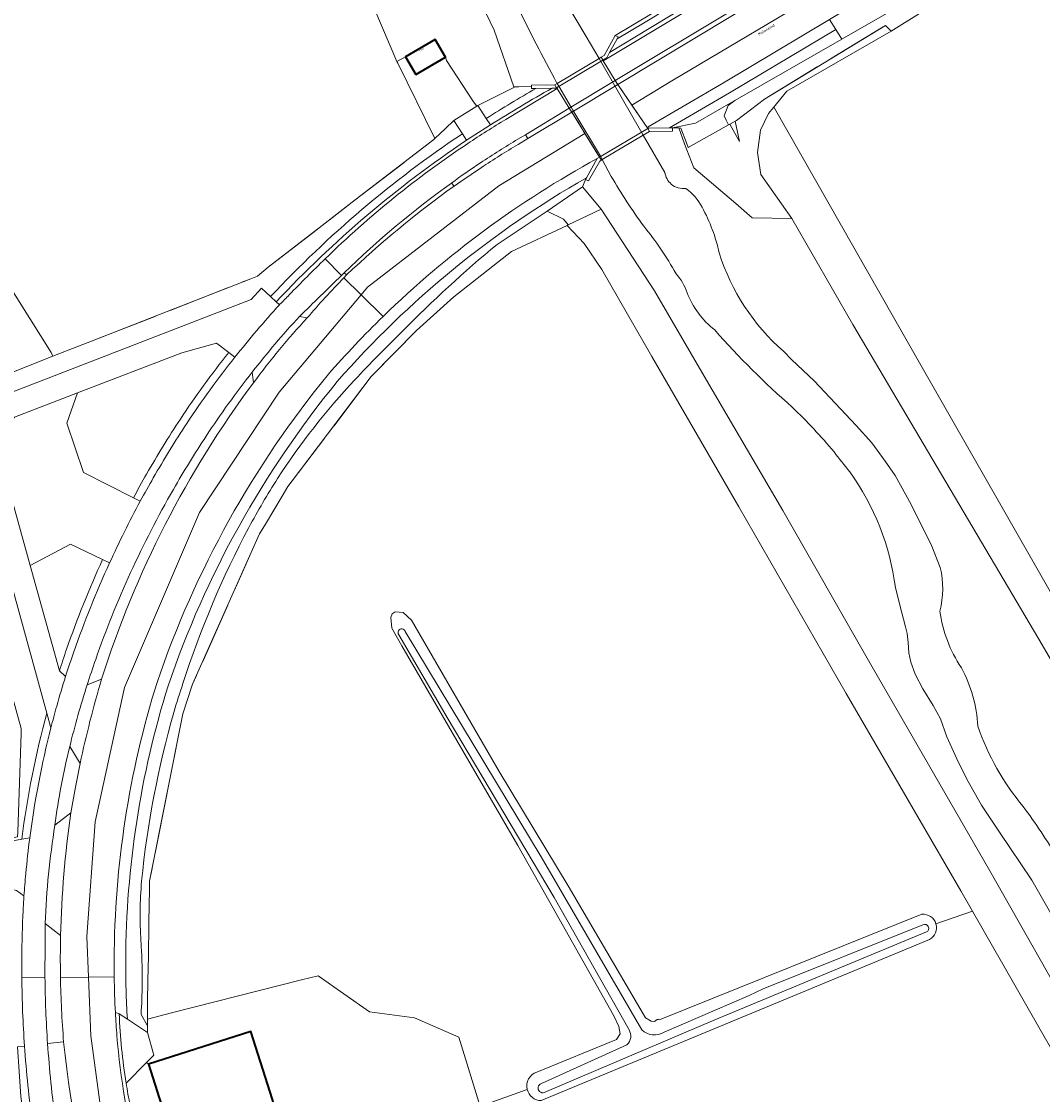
# Model space of a CAD drawing. Header units: metres. Extents: x 201541 to 204988, y 387833 to 394342.
# Tile 190 of 214: x 203102 to 203234, y 392384 to 392524. Entities that reach past the tile are written whole.
import ezdxf
from ezdxf.enums import TextEntityAlignment as Align

# ---------------------------------------------------------------- set-up
doc = ezdxf.new("R2010")
doc.units = ezdxf.units.M
doc.linetypes.add('IE-TERREINAFSCHEIDING', pattern=[10, 8, -2])
doc.layers.get('Defpoints').update_dxf_attribs({"lineweight": 25})
for name, color, linetype, lineweight in [('B-WE-GR-BOUWLAND-GV', 80, 'Continuous', 13), ('B-WE-GR-GRAS-GV', 60, 'Continuous', 13), ('B-WE-GR-GROENVOORZIENING-GV', 80, 'Continuous', 18), ('B-WE-IE-TERREINAFSCHEIDING-G', 210, 'IE-TERREINAFSCHEIDING', 18), ('B-WE-IE-TERREINAFSCHEIDING_KUNSTMATIG_HEKWERK-G', 20, 'IE-TERREINAFSCHEIDING-KUNSTMATIG', 18), ('B-WE-IE-TERREINAFSCHEIDING_KUNSTMATIG_MUUR-GV', 90, 'Continuous', 18), ('B-WE-KW-KUNSTWERK_DEK-GV', 170, 'Continuous', 18), ('B-WE-OG-BEBOUWING-GV', 7, 'Continuous', 35), ('B-WE-OG-BEBOUWING-T18', 10, 'Continuous', 18), ('B-WE-OG-TERREIN_CULTUURSCHEIDING-GV', 7, 'Continuous', 18), ('B-WE-OG-TERREIN_ERF-GV', 7, 'Continuous', 18), ('B-WE-OG-WATER-GV', 130, 'Continuous', 18), ('B-WE-OG-WATER_GREPPEL-GV', 160, 'Continuous', 18), ('B-WE-OG-WATER_SLOOT-GV', 120, 'Continuous', 18), ('B-WE-VH-ONVERHARD-GV', 252, 'Continuous', 18), ('B-WE-VH-VERHARDING_ASFALT-GV', 252, 'Continuous', 18), ('B-WE-VH-VERHARDING_BETON-GV', 252, 'Continuous', 18), ('B-WE-VH-VERHARDING_BETONSTRAATSTEEN-GV', 252, 'Continuous', 18), ('B-WE-VH-VERHARDING_HALFVERHARDING-GV', 252, 'Continuous', 18), ('B-WE-VH-VERHARDING_HALFVERHARDING_GRIND-GV', 252, 'Continuous', 18)]:
    doc.layers.add(name, color=color, linetype=linetype, lineweight=lineweight)
doc.styles.add('NLCS-ISO-M200-T18', font='NLCS-ISO.ttf', dxfattribs={"height": 0.36})
doc.linetypes.add('IE-TERREINAFSCHEIDING-KUNSTMATIG', pattern='A,4,[82,NLCS.SHX,S=0.75,R=90,X=0,Y=0],4,-2', length=10)

msp = doc.modelspace()

# ---------------------------------------------------------------- linework, layer by layer
at = {"layer": 'B-WE-GR-BOUWLAND-GV'}
msp.add_lwpolyline([(203221.879, 392526.966), (203214.535, 392522.336), (203200.986, 392514.556), (203199.276, 392512.472), (203199.387, 392512.369), (203218.371, 392479.031), (203253.627, 392417.317), (203283.657, 392365.062), (203300.128, 392336.487), (203324.932, 392293.955)], dxfattribs=at)
at = {"layer": 'B-WE-GR-GRAS-GV'}
for points in [[(203095.891, 392496.136), (203105.6, 392480.672), (203105.833, 392480.195), (203109.181, 392481.507), (203110.86, 392482.165), (203120.66, 392486.006), (203131.507, 392490.257), (203132.37, 392490.595), (203133.757, 392491.742), (203140.735, 392497.145), (203145.04, 392500.479), (203155.239, 392508.296), (203155.378, 392508.428), (203150.54, 392518.229), (203150.441, 392518.416), (203137.919, 392547.899), (203126.708, 392578.275), (203119.049, 392604.025), (203105.836, 392652.423)], [(203324.932, 392293.955), (203300.128, 392336.487), (203283.657, 392365.062), (203253.627, 392417.317), (203218.371, 392479.031), (203199.387, 392512.369), (203199.276, 392512.472), (203198.623, 392511.675), (203197.58, 392509.524), (203197.208, 392506.617), (203197.615, 392503.777), (203201.647, 392498.062), (203209.553, 392484.326), (203233.682, 392443.53), (203240.988, 392430.937), (203250.177, 392413.167), (203256.967, 392401.159), (203264.936, 392387.067), (203281.307, 392358.688), (203295.432, 392333.42), (203307.37, 392312.351)], [(203220.321, 392406.619), (203225.053, 392408.25), (203223.539, 392410.894), (203208.677, 392436.488), (203194.755, 392460.675), (203183.494, 392480.191), (203177.027, 392491.464), (203174.735, 392494.822), (203172.496, 392497.166), (203165.306, 392493.783), (203157.842, 392487.922), (203152.988, 392483.537), (203147.122, 392477.575), (203136.848, 392464.031), (203136.32, 392463.335), (203135.571, 392462.077), (203133.397, 392458.425), (203132.648, 392457.167), (203132.605, 392457.071), (203123.933, 392437.671), (203123.89, 392437.575), (203122.689, 392433.842), (203122.604, 392433.415), (203118.465, 392412.572), (203118.38, 392412.145), (203118.363, 392411.101), (203118.296, 392406.852), (203118.221, 392402.118), (203118.2, 392401.106), (203118.111, 392396.857), (203118.09, 392395.845), (203118.093, 392394.252)], [(203168.569, 392387.371), (203178.926, 392391.612), (203179.367, 392392.343), (203179.224, 392393.315), (203178.578, 392394.696), (203166.121, 392416.763), (203151.063, 392442.634), (203149.774, 392444.946), (203149.673, 392446.307), (203149.824, 392446.785), (203150.195, 392447.054), (203151.261, 392446.956), (203152.317, 392445.98), (203163.693, 392426.353), (203172.649, 392411.534), (203182.66, 392394.413), (203183.383, 392393.979), (203183.828, 392393.953), (203184.183, 392394.186)], [(203246.998, 392364.019), (203242.265, 392378.267), (203237.769, 392386.042), (203225.053, 392408.25), (203220.321, 392406.619)], [(203184.417, 392394.23), (203184.566, 392394.222), (203218.499, 392407.843)], [(203219.483, 392404.578), (203169.163, 392383.688)], [(203118.093, 392394.252), (203121.197, 392395.061), (203138.076, 392399.331), (203140.23, 392399.847), (203146.887, 392395.215), (203152.712, 392394.413), (203158.483, 392391.927), (203161.238, 392382.905), (203162.122, 392383.277), (203167.337, 392385.137)], [(203167.337, 392385.137), (203162.122, 392383.277), (203161.238, 392382.905), (203161.72, 392381.392), (203162.145, 392380.057), (203157.615, 392378.332), (203158.118, 392375.888), (203159.017, 392371.646), (203159.628, 392365.814), (203158.406, 392361.681), (203155.519, 392358.715), (203157.107, 392351.815), (203158.568, 392345.622), (203161.963, 392333.646), (203162.47, 392327.687), (203159.967, 392324.737), (203157.774, 392322.808), (203154.571, 392320.618), (203150.873, 392318.583), (203148.064, 392316.967), (203146.765, 392315.82)]]:
    msp.add_lwpolyline(points, dxfattribs=at)
for points in [[(203218.499, 392407.843, -0.3550699), (203220.321, 392406.619)], [(203220.321, 392406.619, -0.3575429), (203219.483, 392404.578)], [(203184.183, 392394.186, 0.0428279), (203184.417, 392394.23)], [(203167.337, 392385.137, -0.3881039), (203168.569, 392387.371)], [(203169.163, 392383.688, -0.3449783), (203167.337, 392385.137)]]:
    msp.add_lwpolyline(points, format="xyb", dxfattribs=at)
at = {"layer": 'B-WE-GR-GROENVOORZIENING-GV'}
for points in [[(203137.919, 392547.899), (203150.441, 392518.416), (203151.565, 392519.02), (203155.396, 392521.267), (203156.742, 392518.972), (203156.855, 392518.547), (203160.369, 392513.174), (203160.821, 392512.63), (203160.94, 392512.705), (203165.697, 392515.094), (203166.226, 392515.118), (203165.581, 392515.123), (203163.033, 392522.483), (203159.487, 392529.911)], [(203236.574, 392397.203), (203227.301, 392413.474), (203211.427, 392441.062), (203200.479, 392460.201), (203190.271, 392477.626), (203183.842, 392488.701), (203176.921, 392499.265), (203172.647, 392497.237), (203172.496, 392497.166), (203174.735, 392494.822), (203177.027, 392491.464), (203183.494, 392480.191), (203194.755, 392460.675), (203208.677, 392436.488), (203223.539, 392410.894), (203225.053, 392408.25), (203237.769, 392386.042)], [(203143.552, 392490.371), (203143.92, 392490.746), (203143.6, 392491.035), (203143.244, 392490.683)], [(203137.812, 392485.38), (203138.803, 392485.167)], [(203113.187, 392453.402), (203112.284, 392453.832)], [(203106.69, 392439.395), (203107.494, 392438.691)], [(203105.583, 392432.016), (203105.054, 392433.935)], [(203101.812, 392417.576), (203102.844, 392417.763)], [(203102.095, 392410.227), (203101.144, 392410.946)], [(203101.945, 392407.614), (203101.973, 392408.231)], [(203106.841, 392405.081), (203104.847, 392406.671)], [(203105.151, 392391.093), (203107.235, 392391.323)], [(203101.271, 392390.665), (203102.163, 392390.764)]]:
    msp.add_lwpolyline(points, dxfattribs=at)
for points in [[(203178.02, 392519.589), (203183.159, 392522.686), (203200.58, 392533.228), (203200.044, 392534.073), (203182.641, 392523.542), (203178.997, 392521.346)], [(203183.08, 392509.795), (203185.776, 392509.83), (203193.562, 392514.361), (203207.327, 392522.594), (203206.523, 392523.861), (203192.8, 392515.653), (203182.993, 392509.946)], [(203194.005, 392510.531), (203193.589, 392510.299), (203194.84, 392508.06), (203194.286, 392510.688)]]:
    msp.add_lwpolyline(points, close=True, dxfattribs=at)
for points in [[(203143.244, 392490.683, -0.0026664), (203137.812, 392485.38)], [(203138.803, 392485.167, -0.0172986), (203143.552, 392490.371)], [(203112.284, 392453.832, 0.0233445), (203107.616, 392442.214)], [(203108.56, 392441.885, -0.0232952), (203113.187, 392453.402)], [(203107.616, 392442.214, 0.0060789), (203106.69, 392439.395)], [(203107.494, 392438.691, -0.0069497), (203108.56, 392441.885)], [(203105.054, 392433.935, 0.0343731), (203101.812, 392417.576)], [(203102.844, 392417.763, -0.0301062), (203105.583, 392432.016)], [(203101.973, 392408.231, -0.0041151), (203102.095, 392410.227)], [(203101.805, 392401.373, -0.0105735), (203101.945, 392407.614)], [(203104.847, 392406.671, -0.0083296), (203104.808, 392401.509)], [(203106.806, 392401.6, -0.0066095), (203106.841, 392405.081)], [(203101.812, 392399.613, -0.0028409), (203101.805, 392401.373)], [(203104.808, 392401.509, 0.0026795), (203104.815, 392399.643)], [(203106.826, 392399.663, -0.0041243), (203106.806, 392401.6)], [(203107.235, 392391.323, -0.015711), (203106.826, 392399.663)], [(203102.163, 392390.764, -0.0147537), (203101.812, 392399.613)], [(203104.815, 392399.643, 0.0145708), (203105.151, 392391.093)]]:
    msp.add_lwpolyline(points, format="xyb", dxfattribs=at)
at = {"layer": 'B-WE-IE-TERREINAFSCHEIDING-G'}
for points in [[(203198.114, 392513.547), (203213.771, 392523.105)], [(203145.04, 392500.479), (203155.239, 392508.296)], [(203155.239, 392508.296), (203155.378, 392508.428)], [(203133.757, 392491.742), (203145.04, 392500.479)], [(203165.306, 392493.783), (203157.842, 392487.922), (203152.988, 392483.537), (203147.122, 392477.575)], [(203132.37, 392490.595), (203133.757, 392491.742)], [(203111.723, 392482.503), (203131.507, 392490.257)], [(203131.507, 392490.257), (203132.37, 392490.595)], [(203110.86, 392482.165), (203111.723, 392482.503)], [(203147.122, 392477.575), (203136.848, 392464.031), (203136.32, 392463.335), (203135.571, 392462.077), (203133.397, 392458.425), (203132.648, 392457.167), (203132.605, 392457.071), (203123.933, 392437.671), (203123.89, 392437.575), (203122.689, 392433.842), (203122.604, 392433.415), (203118.465, 392412.572), (203118.38, 392412.145), (203118.363, 392411.101), (203118.296, 392406.852), (203118.221, 392402.118), (203118.2, 392401.106), (203118.111, 392396.857), (203118.09, 392395.845)]]:
    msp.add_lwpolyline(points, dxfattribs=at)
at = {"layer": 'B-WE-IE-TERREINAFSCHEIDING_KUNSTMATIG_HEKWERK-G'}
for points in [[(203061.194, 392529.585), (203065.713, 392529.543), (203073.897, 392529.527), (203076.796, 392529.9), (203086.091, 392535.868), (203088.971, 392536.818), (203093.034, 392536.695), (203097.096, 392534.583), (203099.821, 392531.945), (203101.181, 392528.115), (203099.162, 392521.068), (203095.826, 392518.38), (203089.359, 392515.383), (203092.986, 392501.937), (203095.891, 392496.136), (203105.6, 392480.672)], [(203150.441, 392518.416), (203150.54, 392518.229), (203155.378, 392508.428)], [(203156.855, 392518.547), (203160.369, 392513.174)], [(203172.496, 392497.166), (203174.735, 392494.822), (203177.027, 392491.464), (203183.494, 392480.191), (203194.755, 392460.675), (203208.677, 392436.488), (203223.539, 392410.894), (203225.053, 392408.25)], [(203225.053, 392408.25), (203237.769, 392386.042), (203242.265, 392378.267)]]:
    msp.add_lwpolyline(points, dxfattribs=at)
at = {"layer": 'B-WE-IE-TERREINAFSCHEIDING_KUNSTMATIG_MUUR-GV'}
for points in [[(203177.147, 392518.611), (203177.64, 392518.905), (203177.831, 392519.25), (203178.02, 392519.589), (203178.997, 392521.346), (203179.145, 392521.611), (203178.75, 392521.795), (203178.741, 392521.778), (203177.31, 392519.215), (203176.921, 392518.984)], [(203176.921, 392518.984), (203176.646, 392518.821), (203171.203, 392515.585), (203170.9, 392515.405), (203171.135, 392515.027), (203177.147, 392518.611), (203177.12, 392518.655)], [(203170.556, 392514.957), (203171.03, 392514.965), (203171.135, 392515.027), (203170.9, 392515.405), (203167.87, 392515.355), (203167.874, 392515.191), (203167.88, 392514.915), (203168.463, 392514.924)], [(203176.959, 392505.645), (203177.07, 392505.711), (203182.359, 392508.855), (203183.2, 392509.355), (203182.953, 392509.719), (203176.725, 392506.022)], [(203183.08, 392509.795), (203182.953, 392509.719), (203183.2, 392509.355), (203186.16, 392509.395), (203186.15, 392509.835), (203185.776, 392509.83)], [(203176.725, 392506.022), (203176.41, 392505.835), (203175.014, 392503.338), (203174.9, 392503.135), (203175.3, 392502.945), (203176.74, 392505.515), (203176.959, 392505.645)]]:
    msp.add_lwpolyline(points, close=True, dxfattribs=at)
at = {"layer": 'B-WE-KW-KUNSTWERK_DEK-GV'}
msp.add_lwpolyline([(203176.921, 392518.984), (203176.646, 392518.821), (203171.203, 392515.585), (203170.9, 392515.405), (203171.135, 392515.027), (203171.205, 392514.913), (203172.788, 392512.363), (203173.098, 392511.864), (203176.725, 392506.022), (203176.959, 392505.645), (203177.07, 392505.711), (203182.359, 392508.855), (203183.2, 392509.355), (203182.953, 392509.719), (203179.062, 392515.454), (203178.981, 392515.573), (203178.805, 392515.863), (203178.752, 392515.951), (203177.201, 392518.521), (203177.147, 392518.611), (203177.12, 392518.655)], close=True, dxfattribs=at)
at = {"layer": 'B-WE-OG-BEBOUWING-GV'}
for points in [[(203152.911, 392516.725), (203156.742, 392518.972), (203155.396, 392521.267), (203151.565, 392519.02)], [(203123.511, 392374.493), (203127.28, 392375.696), (203126.413, 392378.415), (203135.135, 392381.197), (203133.993, 392384.776), (203131.487, 392392.637), (203118.229, 392388.409), (203122.745, 392374.249)]]:
    msp.add_lwpolyline(points, close=True, dxfattribs=at)
at = {"layer": 'B-WE-OG-TERREIN_CULTUURSCHEIDING-GV'}
for points in [[(203206.523, 392523.861), (203207.327, 392522.594), (203208.135, 392521.32), (203215.42, 392525.505), (203219.3, 392528.375), (203230, 392534.685)], [(203168.463, 392514.924), (203167.88, 392514.915), (203167.874, 392515.191), (203166.226, 392515.118), (203165.697, 392515.094)], [(203165.697, 392515.094), (203160.94, 392512.705), (203162.026, 392511.05)], [(203158.924, 392509.06), (203157.84, 392510.765), (203156.743, 392509.723), (203155.378, 392508.428), (203155.239, 392508.296), (203145.04, 392500.479), (203140.735, 392497.145), (203133.757, 392491.742), (203132.37, 392490.595), (203131.507, 392490.257), (203120.66, 392486.006), (203110.86, 392482.165), (203109.181, 392481.507), (203105.833, 392480.195), (203097.222, 392476.82), (203095.818, 392476.269), (203091.046, 392474.399), (203091.01, 392473.477), (203090.214, 392473.508), (203090.326, 392473.105), (203101.725, 392431.943)], [(203163.421, 392494.715), (203169.918, 392499.02), (203174.511, 392502.16), (203174.838, 392502.979), (203174.9, 392503.135), (203175.014, 392503.338)], [(203105.054, 392433.935), (203094.237, 392473.135), (203131.54, 392487.565), (203132.9, 392489.035), (203134.068, 392487.951)], [(203128.644, 392480.696), (203127.07, 392481.895), (203122.57, 392480.665), (203109.033, 392475.456)], [(203109.033, 392475.456), (203107.658, 392471.535), (203109.824, 392465.118), (203116.284, 392461.863)], [(203112.284, 392453.832), (203108.126, 392455.816), (203102.878, 392453.089), (203106.69, 392439.395)], [(203101.725, 392431.943), (203101.73, 392431.925), (203101.709, 392431.277), (203101.291, 392418.533), (203101.27, 392417.885), (203099.941, 392417.633), (203098.508, 392417.361), (203098.49, 392416.975), (203101.812, 392417.576)], [(203115.493, 392394.241), (203118.095, 392392.52), (203118.094, 392393.395), (203117.27, 392394.865)], [(203107.235, 392391.323), (203105.151, 392391.093)], [(203102.163, 392390.764), (203101.271, 392390.665)]]:
    msp.add_lwpolyline(points, dxfattribs=at)
for points in [[(203178.75, 392521.795), (203179.145, 392521.611), (203178.997, 392521.346), (203182.641, 392523.542), (203200.044, 392534.073), (203199.819, 392534.428)], [(203186.15, 392509.835), (203189.17, 392510.425), (203194.262, 392513.35), (203208.135, 392521.32), (203207.327, 392522.594), (203193.562, 392514.361), (203185.776, 392509.83)], [(203201.647, 392498.062), (203197.615, 392503.777), (203197.208, 392506.617), (203197.58, 392509.524), (203198.623, 392511.675), (203199.276, 392512.472), (203200.986, 392514.556), (203214.535, 392522.336), (203213.771, 392523.105), (203198.114, 392513.547), (203194.468, 392510.79), (203194.286, 392510.688), (203194.84, 392508.06), (203193.589, 392510.299), (203193.443, 392510.217), (203188.209, 392507.29), (203187.976, 392507.885), (203187.228, 392509.792), (203186.974, 392509.802), (203187.746, 392507.765), (203188.927, 392504.644), (203194.368, 392500), (203196.508, 392498.173)]]:
    msp.add_lwpolyline(points, close=True, dxfattribs=at)
for points in [[(203162.026, 392511.05, -0.0112534), (203168.463, 392514.924)], [(203134.068, 392487.951, -0.0568732), (203158.924, 392509.06)], [(203175.014, 392503.338, 0.0836627), (203142.712, 392476.924)], [(203151.12, 392483.405, -0.0240974), (203163.421, 392494.715)], [(203144.994, 392477.145, -0.0134024), (203151.12, 392483.405)], [(203122.364, 392472.053, -0.0209478), (203128.644, 392480.696)], [(203142.712, 392476.924, 0.0895659), (203120.776, 392437.474)], [(203134.98, 392464.365, -0.0447498), (203144.994, 392477.145)], [(203117.994, 392464.932, -0.0150865), (203122.364, 392472.053)], [(203116.284, 392461.863, -0.0065538), (203117.994, 392464.932)], [(203131.256, 392458.018, -0.0185753), (203134.98, 392464.365)], [(203122.69, 392437.775, -0.0441758), (203131.256, 392458.018)], [(203107.616, 392442.214, -0.0233445), (203112.284, 392453.832)], [(203106.69, 392439.395, -0.0060789), (203107.616, 392442.214)], [(203120.776, 392437.474, 0.0744642), (203115.285, 392401.91)], [(203121.521, 392434.005, -0.0092198), (203122.69, 392437.775)], [(203101.812, 392417.576, -0.0343731), (203105.054, 392433.935)], [(203117.34, 392412.135, -0.0448598), (203121.521, 392434.005)], [(203117.249, 392404.364, -0.0369316), (203117.34, 392412.135)], [(203117.376, 392402.08, 0.0083416), (203117.249, 392404.364)], [(203115.285, 392401.91, 0.0159), (203115.493, 392394.241)], [(203117.423, 392398.784, 0.0118301), (203117.376, 392402.08)], [(203117.27, 392394.865, 0.0142536), (203117.423, 392398.784)], [(203124.794, 392338.207, -0.1094077), (203107.235, 392391.323)], [(203101.271, 392390.665, 0.0106305), (203102.05, 392380.385)], [(203103.22, 392380.585, -0.0171602), (203102.163, 392390.764)], [(203105.151, 392391.093, 0.0173383), (203106.2, 392380.965)]]:
    msp.add_lwpolyline(points, format="xyb", dxfattribs=at)
at = {"layer": 'B-WE-OG-TERREIN_ERF-GV'}
msp.add_lwpolyline([(203160.821, 392512.63), (203160.369, 392513.174), (203156.855, 392518.547), (203156.742, 392518.972), (203152.911, 392516.725), (203151.565, 392519.02), (203150.441, 392518.416), (203150.54, 392518.229), (203155.378, 392508.428), (203156.743, 392509.723), (203157.84, 392510.765)], close=True, dxfattribs=at)
for points in [[(203097.222, 392476.82), (203105.833, 392480.195), (203105.6, 392480.672), (203095.891, 392496.136)], [(203135.224, 392486.884), (203134.801, 392487.271), (203134.068, 392487.951), (203132.9, 392489.035), (203131.54, 392487.565), (203094.237, 392473.135), (203105.054, 392433.935), (203105.583, 392432.016)], [(203107.494, 392438.691), (203106.69, 392439.395), (203102.878, 392453.089), (203098.4, 392469.175), (203100.87, 392472.315), (203109.033, 392475.456), (203122.57, 392480.665), (203127.07, 392481.895), (203128.644, 392480.696), (203129.44, 392480.09)], [(203161.238, 392382.905), (203158.483, 392391.927), (203152.712, 392394.413), (203146.887, 392395.215), (203140.23, 392399.847), (203138.076, 392399.331), (203121.197, 392395.061), (203118.093, 392394.252), (203118.094, 392393.395), (203118.095, 392392.52), (203118.91, 392389.585), (203117.981, 392388.645), (203118.229, 392388.409), (203131.487, 392392.637), (203133.993, 392384.776), (203135.135, 392381.197)]]:
    msp.add_lwpolyline(points, dxfattribs=at)
for points in [[(203129.44, 392480.09, -0.0174803), (203135.224, 392486.884)], [(203106.34, 392434.839, -0.0083369), (203107.494, 392438.691)], [(203105.583, 392432.016, -0.0060611), (203106.34, 392434.839)]]:
    msp.add_lwpolyline(points, format="xyb", dxfattribs=at)
at = {"layer": 'B-WE-OG-WATER-GV'}
for points in [[(203185.182, 392504.013), (203182.359, 392508.855), (203176.646, 392518.821), (203174.984, 392521.648), (203171.089, 392528.231), (203170.728, 392528.583), (203169.632, 392529.481), (203167.939, 392531.556), (203165.667, 392535.016), (203161.529, 392542.598), (203155.724, 392552.583), (203150.303, 392562.115), (203148.593, 392564.557)], [(203171.193, 392515.6), (203171.203, 392515.585), (203171.419, 392515.243), (203173.058, 392512.404), (203173.227, 392512.112), (203176.828, 392506.166), (203177.07, 392505.711), (203178.233, 392503.525)], [(203220.884, 392452.804), (203219.779, 392455.558), (203217.125, 392460.979), (203215.015, 392464.726), (203213.731, 392466.62), (203211.997, 392468.973), (203209.963, 392471.211), (203204.534, 392477.023), (203201.626, 392479.759), (203200.55, 392480.854)], [(203215.059, 392450.222), (203215.655, 392447.92), (203216.38, 392445.122), (203216.579, 392444.252), (203216.715, 392443.106), (203216.802, 392441.759), (203217.054, 392440.554), (203217.614, 392438.987), (203218.623, 392437.076), (203219.979, 392434.912), (203220.916, 392433.198), (203221.722, 392430.873), (203223.04, 392428.005), (203224.348, 392425.385), (203226.212, 392421.975), (203228.579, 392418.488), (203232.75, 392412.272), (203237.233, 392404.395)], [(203182.211, 392392.872), (203169.131, 392415.275), (203151.52, 392444.521)], [(203150.685, 392444.101), (203156.962, 392433.37), (203170.817, 392410.025), (203180.533, 392392.861)], [(203169.549, 392384.722), (203191.664, 392394.174), (203219.1, 392405.552)], [(203218.643, 392406.477), (203197.926, 392398.17), (203196.109, 392397.325), (203185.08, 392392.576)], [(203180.269, 392390.937), (203169.181, 392385.893)]]:
    msp.add_lwpolyline(points, dxfattribs=at)
for points in [[(203165.892, 392525.911, 0.0095266), (203171.193, 392515.6)], [(203178.233, 392503.525, 0.0248403), (203182.431, 392497.067)], [(203186.008, 392502.52, -0.1818724), (203185.182, 392504.013)], [(203187.915, 392501.966, -0.214421), (203186.008, 392502.52)], [(203190.011, 392499.52, 0.1104451), (203187.915, 392501.966)], [(203192.232, 392493.595, 0.0713799), (203190.011, 392499.52)], [(203182.431, 392497.067, -0.0471861), (203186.626, 392490.9)], [(203200.55, 392480.854, -0.1379877), (203192.232, 392493.595)], [(203186.626, 392490.9, -0.105205), (203188.068, 392488.446)], [(203188.068, 392488.446, 0.135901), (203191.638, 392483.609)], [(203191.638, 392483.609, 0.0319466), (203201.684, 392473.621)], [(203201.684, 392473.621, -0.0260617), (203207.114, 392467.802)], [(203207.114, 392467.802, 0.0100997), (203209.149, 392465.214)], [(203209.149, 392465.214, -0.124661), (203215.059, 392450.222)], [(203220.83, 392447.164, 0.1209279), (203220.884, 392452.804)], [(203223.619, 392439.805, -0.1127455), (203220.83, 392447.164)], [(203151.52, 392444.521, 1.178492), (203150.685, 392444.101)], [(203225.763, 392432.234, 0.1101857), (203223.619, 392439.805)], [(203231.647, 392421.814, -0.0930374), (203225.763, 392432.234)], [(203236.088, 392415.127, 0.0238759), (203231.647, 392421.814)], [(203219.1, 392405.552, 0.9931032), (203218.643, 392406.477)], [(203180.533, 392392.861, -0.367305), (203180.269, 392390.937)], [(203185.08, 392392.576, -0.3603447), (203182.211, 392392.872)], [(203169.181, 392385.893, 1.013947), (203169.549, 392384.722)]]:
    msp.add_lwpolyline(points, format="xyb", dxfattribs=at)
at = {"layer": 'B-WE-OG-WATER_GREPPEL-GV'}
msp.add_lwpolyline([(203102.05, 392380.385, -0.0106305), (203101.271, 392390.665)], format="xyb", dxfattribs=at)
at = {"layer": 'B-WE-OG-WATER_SLOOT-GV'}
for points in [[(203110.768, 392652.252), (203118.391, 392623.552), (203125.409, 392597.457), (203129.598, 392582.24), (203131.969, 392575.018), (203134.988, 392566.314), (203139.374, 392554.944), (203142.508, 392547.62), (203145.052, 392542.238), (203146.946, 392539.484), (203149.277, 392536.54), (203155.998, 392528.756), (203159.487, 392529.911), (203163.033, 392522.483), (203165.581, 392515.123), (203166.226, 392515.118), (203167.874, 392515.191), (203167.87, 392515.355), (203170.9, 392515.405), (203171.203, 392515.585), (203171.193, 392515.6)], [(203171.089, 392528.231), (203174.984, 392521.648), (203176.646, 392518.821), (203176.921, 392518.984), (203177.31, 392519.215), (203178.741, 392521.778), (203178.75, 392521.795), (203199.819, 392534.428)], [(203316.127, 392284.443), (203323.77, 392283.221), (203321.862, 392286.864), (203307.37, 392312.351), (203295.432, 392333.42), (203281.307, 392358.688), (203264.936, 392387.067), (203256.967, 392401.159), (203250.177, 392413.167), (203240.988, 392430.937), (203233.682, 392443.53), (203209.553, 392484.326), (203201.647, 392498.062), (203196.508, 392498.173), (203194.368, 392500), (203188.927, 392504.644), (203187.746, 392507.765), (203186.974, 392509.802), (203186.15, 392509.835), (203186.16, 392509.395), (203183.2, 392509.355), (203182.359, 392508.855), (203185.182, 392504.013)], [(203178.233, 392503.525), (203177.07, 392505.711), (203176.959, 392505.645), (203176.74, 392505.515), (203175.3, 392502.945), (203174.9, 392503.135), (203174.838, 392502.979), (203174.511, 392502.16)], [(203174.511, 392502.16), (203176.921, 392499.265), (203183.842, 392488.701), (203190.271, 392477.626), (203200.479, 392460.201), (203211.427, 392441.062), (203227.301, 392413.474), (203236.574, 392397.203), (203237.548, 392395.311), (203245.681, 392381.335), (203256.2, 392362.943), (203262.986, 392350.461), (203272.128, 392334.033), (203282.715, 392315.984), (203293.701, 392296.905)], [(203200.55, 392480.854), (203201.626, 392479.759), (203204.534, 392477.023), (203209.963, 392471.211), (203211.997, 392468.973), (203213.731, 392466.62), (203215.015, 392464.726), (203217.125, 392460.979), (203219.779, 392455.558), (203220.884, 392452.804)], [(203237.233, 392404.395), (203232.75, 392412.272), (203228.579, 392418.488), (203226.212, 392421.975), (203224.348, 392425.385), (203223.04, 392428.005), (203221.722, 392430.873), (203220.916, 392433.198), (203219.979, 392434.912), (203218.623, 392437.076), (203217.614, 392438.987), (203217.054, 392440.554), (203216.802, 392441.759), (203216.715, 392443.106), (203216.579, 392444.252), (203216.38, 392445.122), (203215.655, 392447.92), (203215.059, 392450.222)], [(203184.183, 392394.186), (203183.828, 392393.953), (203183.383, 392393.979), (203182.66, 392394.413), (203172.649, 392411.534), (203163.693, 392426.353), (203152.317, 392445.98), (203151.261, 392446.956), (203150.195, 392447.054), (203149.824, 392446.785), (203149.673, 392446.307), (203149.774, 392444.946), (203151.063, 392442.634), (203166.121, 392416.763), (203178.578, 392394.696), (203179.224, 392393.315), (203179.367, 392392.343), (203178.926, 392391.612), (203168.569, 392387.371)], [(203151.52, 392444.521), (203169.131, 392415.275), (203182.211, 392392.872)], [(203180.533, 392392.861), (203170.817, 392410.025), (203156.962, 392433.37), (203150.685, 392444.101)], [(203218.499, 392407.843), (203184.566, 392394.222), (203184.417, 392394.23)], [(203219.1, 392405.552), (203191.664, 392394.174), (203169.549, 392384.722)], [(203185.08, 392392.576), (203196.109, 392397.325), (203197.926, 392398.17), (203218.643, 392406.477)], [(203169.163, 392383.688), (203219.483, 392404.578)], [(203169.181, 392385.893), (203180.269, 392390.937)]]:
    msp.add_lwpolyline(points, dxfattribs=at)
for points in [[(203171.193, 392515.6, -0.0095266), (203165.892, 392525.911)], [(203182.431, 392497.067, -0.0248403), (203178.233, 392503.525)], [(203185.182, 392504.013, 0.1818724), (203186.008, 392502.52)], [(203186.008, 392502.52, 0.214421), (203187.915, 392501.966)], [(203187.915, 392501.966, -0.1104451), (203190.011, 392499.52)], [(203190.011, 392499.52, -0.0713799), (203192.232, 392493.595)], [(203186.626, 392490.9, 0.0471861), (203182.431, 392497.067)], [(203192.232, 392493.595, 0.1379877), (203200.55, 392480.854)], [(203188.068, 392488.446, 0.105205), (203186.626, 392490.9)], [(203191.638, 392483.609, -0.135901), (203188.068, 392488.446)], [(203201.684, 392473.621, -0.0319466), (203191.638, 392483.609)], [(203207.114, 392467.802, 0.0260617), (203201.684, 392473.621)], [(203209.149, 392465.214, -0.0100997), (203207.114, 392467.802)], [(203215.059, 392450.222, 0.124661), (203209.149, 392465.214)], [(203220.884, 392452.804, -0.1209279), (203220.83, 392447.164)], [(203220.83, 392447.164, 0.1127455), (203223.619, 392439.805)], [(203150.685, 392444.101, -1.178492), (203151.52, 392444.521)], [(203223.619, 392439.805, -0.1101857), (203225.763, 392432.234)], [(203225.763, 392432.234, 0.0930374), (203231.647, 392421.814)], [(203231.647, 392421.814, -0.0238759), (203236.088, 392415.127)], [(203220.321, 392406.619, 0.3550699), (203218.499, 392407.843)], [(203219.483, 392404.578, 0.3575429), (203220.321, 392406.619)], [(203218.643, 392406.477, -0.9931032), (203219.1, 392405.552)], [(203184.417, 392394.23, -0.0428279), (203184.183, 392394.186)], [(203180.269, 392390.937, 0.367305), (203180.533, 392392.861)], [(203182.211, 392392.872, 0.3603447), (203185.08, 392392.576)], [(203168.569, 392387.371, 0.3881039), (203167.337, 392385.137)], [(203169.549, 392384.722, -1.013947), (203169.181, 392385.893)], [(203167.337, 392385.137, 0.3449783), (203169.163, 392383.688)]]:
    msp.add_lwpolyline(points, format="xyb", dxfattribs=at)
for points in [[(203176.921, 392518.984), (203176.646, 392518.821), (203182.359, 392508.855), (203183.2, 392509.355), (203182.953, 392509.719), (203180.882, 392512.772), (203180.164, 392513.829), (203179.062, 392515.454), (203179.053, 392515.467), (203178.752, 392515.951), (203177.201, 392518.521), (203177.147, 392518.611)], [(203170.9, 392515.405), (203171.135, 392515.027), (203171.166, 392514.977), (203171.205, 392514.913), (203172.788, 392512.363), (203173.098, 392511.864), (203173.919, 392510.541), (203174.82, 392509.091), (203176.725, 392506.022), (203176.959, 392505.645), (203177.07, 392505.711), (203176.828, 392506.166), (203173.227, 392512.112), (203173.058, 392512.404), (203171.419, 392515.243), (203171.203, 392515.585)]]:
    msp.add_lwpolyline(points, close=True, dxfattribs=at)
at = {"layer": 'B-WE-VH-ONVERHARD-GV'}
for points in [[(203230, 392534.685), (203219.3, 392528.375), (203215.42, 392525.505), (203208.135, 392521.32), (203194.262, 392513.35), (203193.404, 392512.705), (203192.873, 392511.377), (203193.145, 392510.823), (203193.443, 392510.217)], [(203193.443, 392510.217), (203193.589, 392510.299), (203194.005, 392510.531), (203194.286, 392510.688), (203194.468, 392510.79), (203198.114, 392513.547), (203213.771, 392523.105), (203214.535, 392522.336), (203221.879, 392526.966)], [(203170.556, 392514.957), (203168.463, 392514.924)], [(203162.026, 392511.05), (203162.575, 392510.214)], [(203159.461, 392508.216), (203158.924, 392509.06)], [(203175.014, 392503.338), (203176.41, 392505.835)], [(203117.27, 392394.865), (203118.094, 392393.395), (203118.093, 392394.252), (203118.09, 392395.845), (203118.111, 392396.857), (203118.2, 392401.106), (203118.221, 392402.118), (203118.296, 392406.852), (203118.363, 392411.101), (203118.38, 392412.145), (203118.465, 392412.572), (203122.604, 392433.415), (203122.689, 392433.842), (203123.89, 392437.575), (203123.933, 392437.671), (203132.605, 392457.071), (203132.648, 392457.167), (203133.397, 392458.425), (203135.571, 392462.077), (203136.32, 392463.335), (203136.848, 392464.031), (203147.122, 392477.575), (203152.988, 392483.537), (203157.842, 392487.922), (203165.306, 392493.783), (203172.496, 392497.166), (203172.647, 392497.237), (203172.019, 392497.981), (203169.918, 392499.02), (203163.421, 392494.715)], [(203134.068, 392487.951), (203134.801, 392487.271)], [(203129.44, 392480.09), (203128.644, 392480.696)], [(203131.854, 392476.77), (203131.671, 392478.135)], [(203116.284, 392461.863), (203117.177, 392461.413)], [(203110.277, 392437.59), (203112.154, 392438.351)], [(203109.373, 392427.378), (203108.022, 392429.591)], [(203106.096, 392419.38), (203108.168, 392420.992), (203108.757, 392424.336), (203109.373, 392427.378)], [(203113.944, 392395.092), (203114.438, 392394.939), (203115.493, 392394.241)]]:
    msp.add_lwpolyline(points, dxfattribs=at)
for points in [[(203168.463, 392514.924, 0.0112534), (203162.026, 392511.05)], [(203162.575, 392510.214, -0.0139649), (203170.556, 392514.957)], [(203158.924, 392509.06, 0.0568732), (203134.068, 392487.951)], [(203134.801, 392487.271, -0.0568138), (203159.461, 392508.216)], [(203176.41, 392505.835, 0.0680645), (203148.663, 392485.374)], [(203142.712, 392476.924, -0.0836627), (203175.014, 392503.338)], [(203163.421, 392494.715, 0.0240974), (203151.12, 392483.405)], [(203148.663, 392485.374, 0.0202576), (203141.551, 392477.874)], [(203151.12, 392483.405, 0.0134024), (203144.994, 392477.145)], [(203128.644, 392480.696, 0.0209478), (203122.364, 392472.053)], [(203123.2, 392471.505, -0.0209761), (203129.44, 392480.09)], [(203141.551, 392477.874, 0.0895646), (203119.344, 392437.92)], [(203131.671, 392478.135, 0.0204297), (203125.71, 392469.855)], [(203112.154, 392438.351, -0.0833349), (203131.854, 392476.77)], [(203120.776, 392437.474, -0.0895659), (203142.712, 392476.924)], [(203144.994, 392477.145, 0.0447498), (203134.98, 392464.365)], [(203122.364, 392472.053, 0.0150865), (203117.994, 392464.932)], [(203118.862, 392464.435, -0.0150535), (203123.2, 392471.505)], [(203125.71, 392469.855, 0.0149514), (203121.467, 392462.943)], [(203117.994, 392464.932, 0.0065538), (203116.284, 392461.863)], [(203117.177, 392461.413, -0.0064851), (203118.862, 392464.435)], [(203134.98, 392464.365, 0.0185753), (203131.256, 392458.018)], [(203121.467, 392462.943, 0.0465907), (203111.39, 392440.895)], [(203131.256, 392458.018, 0.0441758), (203122.69, 392437.775)], [(203111.39, 392440.895, 0.0045339), (203110.277, 392437.59)], [(203119.344, 392437.92, 0.074462), (203113.785, 392401.917)], [(203115.285, 392401.91, -0.0744642), (203120.776, 392437.474)], [(203122.69, 392437.775, 0.0092198), (203121.521, 392434.005)], [(203121.521, 392434.005, 0.0448598), (203117.34, 392412.135)], [(203108.022, 392429.591, 0.0272356), (203106.096, 392419.38)], [(203117.34, 392412.135, 0.0369316), (203117.249, 392404.364)], [(203117.249, 392404.364, -0.0083416), (203117.376, 392402.08)], [(203113.785, 392401.917, 0.0045787), (203113.795, 392399.733)], [(203115.493, 392394.241, -0.0159), (203115.285, 392401.91)], [(203117.376, 392402.08, -0.0118301), (203117.423, 392398.784)], [(203113.795, 392399.733, 0.0096658), (203113.944, 392395.092)], [(203117.423, 392398.784, -0.0142536), (203117.27, 392394.865)]]:
    msp.add_lwpolyline(points, format="xyb", dxfattribs=at)
for points in [[(203193.443, 392510.217), (203193.145, 392510.823), (203192.873, 392511.377), (203193.404, 392512.705), (203194.262, 392513.35), (203189.17, 392510.425), (203186.15, 392509.835), (203186.974, 392509.802), (203187.228, 392509.792), (203187.976, 392507.885), (203188.209, 392507.29)], [(203169.918, 392499.02), (203172.019, 392497.981), (203172.647, 392497.237), (203176.921, 392499.265), (203174.511, 392502.16)]]:
    msp.add_lwpolyline(points, close=True, dxfattribs=at)
at = {"layer": 'B-WE-VH-VERHARDING_ASFALT-GV'}
for points in [[(203218.33, 392539.095), (203212.123, 392535.358), (203208.608, 392533.242), (203179.062, 392515.454), (203180.164, 392513.829), (203180.882, 392512.772), (203186.089, 392515.934), (203221.844, 392537.192), (203229.985, 392543.079)], [(203232.194, 392540.102), (203229.985, 392543.079), (203221.844, 392537.192), (203186.089, 392515.934), (203180.882, 392512.772), (203182.953, 392509.719), (203183.08, 392509.795), (203182.993, 392509.946), (203192.8, 392515.653), (203206.523, 392523.861), (203208.911, 392525.289), (203223.799, 392534.441)], [(203145.79, 392488.183), (203146.614, 392489.164), (203163.675, 392502.322), (203174.82, 392509.091), (203173.919, 392510.541), (203173.098, 392511.864), (203167.405, 392508.437), (203166.14, 392507.675)], [(203174.82, 392509.091), (203163.675, 392502.322), (203146.614, 392489.164), (203145.79, 392488.183), (203148.663, 392485.374)], [(203176.41, 392505.835), (203176.725, 392506.022), (203174.82, 392509.091)], [(203110.447, 392399.7), (203110.225, 392404.95), (203111.314, 392419.833), (203115.125, 392437.256), (203124.835, 392459.943), (203135.18, 392475.551), (203145.79, 392488.183), (203143.552, 392490.371)], [(203143.92, 392490.746), (203143.552, 392490.371), (203145.79, 392488.183)], [(203148.663, 392485.374), (203145.79, 392488.183), (203135.18, 392475.551), (203124.835, 392459.943), (203115.125, 392437.256), (203111.314, 392419.833), (203110.225, 392404.95), (203110.447, 392399.7)], [(203109.373, 392427.378), (203108.757, 392424.336), (203108.168, 392420.992)], [(203124.794, 392338.207), (203131.018, 392326.899), (203131.584, 392325.878), (203131.8, 392325.664), (203137.087, 392316.033), (203142.921, 392305.269), (203143.024, 392305.039), (203145.815, 392306.557), (203138.266, 392320.464), (203123.111, 392348.414), (203117.303, 392362.208), (203114.581, 392371.283), (203112.13, 392381.9), (203110.769, 392392.064), (203110.447, 392399.7), (203106.826, 392399.663)], [(203106.826, 392399.663), (203110.447, 392399.7)], [(203113.795, 392399.733), (203110.447, 392399.7), (203110.769, 392392.064), (203112.13, 392381.9), (203114.581, 392371.283), (203117.303, 392362.208), (203123.111, 392348.414), (203138.266, 392320.464), (203145.815, 392306.557), (203148.556, 392308.047), (203144.904, 392314.795), (203144.855, 392314.732), (203141.997, 392319.976), (203142.067, 392319.97), (203134.96, 392333.457), (203134.431, 392334.28), (203130.191, 392342.357)], [(203110.447, 392399.7), (203113.795, 392399.733)]]:
    msp.add_lwpolyline(points, dxfattribs=at)
msp.add_lwpolyline([(203176.725, 392506.022), (203182.953, 392509.719), (203179.062, 392515.454), (203173.098, 392511.864)], close=True, dxfattribs=at)
for points in [[(203166.14, 392507.675, 0.0105018), (203161.403, 392504.685)], [(203148.663, 392485.374, -0.0680645), (203176.41, 392505.835)], [(203161.403, 392504.685, 0.0086961), (203157.852, 392502.25)], [(203157.852, 392502.25, 0.0354761), (203143.92, 392490.746)], [(203143.552, 392490.371, 0.0172986), (203138.803, 392485.167)], [(203138.803, 392485.167, 0.0280168), (203131.854, 392476.77)], [(203141.551, 392477.874, -0.0202576), (203148.663, 392485.374)], [(203119.344, 392437.92, -0.0895646), (203141.551, 392477.874)], [(203131.854, 392476.77, 0.0833349), (203112.154, 392438.351)], [(203112.154, 392438.351, 0.0203331), (203109.373, 392427.378)], [(203113.785, 392401.917, -0.074462), (203119.344, 392437.92)], [(203108.168, 392420.992, 0.0299752), (203106.841, 392405.081)], [(203106.841, 392405.081, 0.0066095), (203106.806, 392401.6)], [(203106.806, 392401.6, 0.0041243), (203106.826, 392399.663)], [(203113.795, 392399.733, -0.0045787), (203113.785, 392401.917)], [(203106.826, 392399.663, 0.015711), (203107.235, 392391.323)], [(203113.944, 392395.092, -0.0096658), (203113.795, 392399.733)], [(203114.148, 392392.085, -0.0072603), (203113.944, 392395.092)], [(203107.235, 392391.323, 0.1094077), (203124.794, 392338.207)], [(203116.824, 392375.726, -0.0399392), (203114.148, 392392.085)]]:
    msp.add_lwpolyline(points, format="xyb", dxfattribs=at)
at = {"layer": 'B-WE-VH-VERHARDING_BETON-GV'}
for points in [[(203216.4, 392542.105), (203177.692, 392518.816), (203177.201, 392518.521), (203178.752, 392515.951), (203208.313, 392533.737), (203211.813, 392535.843), (203217.95, 392539.535)], [(203166.11, 392508.345), (203167.091, 392508.935), (203172.788, 392512.363), (203171.205, 392514.913), (203164.56, 392510.915)], [(203157.852, 392502.25), (203157.507, 392502.666)], [(203143.244, 392490.683), (203141.147, 392492.843)], [(203141.147, 392492.843), (203143.244, 392490.683), (203143.6, 392491.035)], [(203143.6, 392491.035), (203143.92, 392490.746)], [(203135.279, 392486.937), (203135.224, 392486.884)], [(203101.973, 392408.231), (203101.945, 392407.614)], [(203104.815, 392399.643), (203101.812, 392399.613)], [(203101.812, 392399.613), (203104.815, 392399.643)]]:
    msp.add_lwpolyline(points, dxfattribs=at)
for points in [[(203208.608, 392533.242), (203208.313, 392533.737), (203178.752, 392515.951), (203179.053, 392515.467), (203179.062, 392515.454)], [(203171.135, 392515.027), (203171.205, 392514.913), (203172.788, 392512.363), (203178.752, 392515.951), (203177.201, 392518.521), (203177.147, 392518.611)], [(203178.752, 392515.951), (203172.788, 392512.363), (203173.098, 392511.864), (203179.062, 392515.454), (203178.981, 392515.573), (203178.805, 392515.863)], [(203167.091, 392508.935), (203167.405, 392508.437), (203173.098, 392511.864), (203172.788, 392512.363)]]:
    msp.add_lwpolyline(points, close=True, dxfattribs=at)
for points in [[(203164.56, 392510.915, 0.011552), (203159.63, 392507.792)], [(203161.293, 392505.293, -0.0115803), (203166.11, 392508.345)], [(203159.63, 392507.792, 0.0461239), (203141.147, 392492.843)], [(203157.507, 392502.666, -0.0092093), (203161.293, 392505.293)], [(203157.507, 392502.666, 0.0358694), (203143.6, 392491.035)], [(203143.6, 392491.035, -0.0358694), (203157.507, 392502.666)], [(203143.92, 392490.746, -0.0354761), (203157.852, 392502.25)], [(203141.147, 392492.843, 0.0073688), (203136.477, 392488.166)], [(203137.812, 392485.38, 0.0026664), (203143.244, 392490.683)], [(203136.477, 392488.166, -0.0152374), (203135.279, 392486.937)], [(203135.224, 392486.884, 0.0174803), (203129.44, 392480.09)], [(203131.671, 392478.135, -0.0191299), (203137.812, 392485.38)], [(203129.44, 392480.09, 0.0209761), (203123.2, 392471.505)], [(203125.71, 392469.855, -0.0204297), (203131.671, 392478.135)], [(203123.2, 392471.505, 0.0150535), (203118.862, 392464.435)], [(203121.467, 392462.943, -0.0149514), (203125.71, 392469.855)], [(203118.862, 392464.435, 0.0064851), (203117.177, 392461.413)], [(203111.39, 392440.895, -0.0465907), (203121.467, 392462.943)], [(203117.177, 392461.413, 0.0167407), (203113.187, 392453.402)], [(203113.187, 392453.402, 0.0232952), (203108.56, 392441.885)], [(203108.56, 392441.885, 0.0069497), (203107.494, 392438.691)], [(203110.277, 392437.59, -0.0045339), (203111.39, 392440.895)], [(203107.494, 392438.691, 0.0083369), (203106.34, 392434.839)], [(203108.022, 392429.591, -0.0163793), (203110.277, 392437.59)], [(203106.34, 392434.839, 0.0060611), (203105.583, 392432.016)], [(203105.583, 392432.016, 0.0301062), (203102.844, 392417.763)], [(203106.096, 392419.38, -0.0272356), (203108.022, 392429.591)], [(203104.847, 392406.671, -0.0302871), (203106.096, 392419.38)], [(203102.844, 392417.763, 0.0094662), (203102.33, 392413.125)], [(203102.33, 392413.125, 0.005939), (203102.095, 392410.227)], [(203102.095, 392410.227, 0.0041151), (203101.973, 392408.231)], [(203101.945, 392407.614, 0.0105735), (203101.805, 392401.373)], [(203104.808, 392401.509, 0.0083296), (203104.847, 392406.671)], [(203101.805, 392401.373, 0.0028409), (203101.812, 392399.613)], [(203104.815, 392399.643, -0.0026795), (203104.808, 392401.509)], [(203101.812, 392399.613, 0.0147537), (203102.163, 392390.764)], [(203105.151, 392391.093, -0.0145708), (203104.815, 392399.643)], [(203102.163, 392390.764, 0.0171602), (203103.22, 392380.585)], [(203106.2, 392380.965, -0.0173383), (203105.151, 392391.093)]]:
    msp.add_lwpolyline(points, format="xyb", dxfattribs=at)
at = {"layer": 'B-WE-VH-VERHARDING_BETONSTRAATSTEEN-GV'}
for points in [[(203214.617, 392541.524), (203214.577, 392541.586), (203209.298, 392538.353), (203207.92, 392537.59), (203202.896, 392534.63), (203200.58, 392533.228), (203183.159, 392522.686), (203178.02, 392519.589), (203177.831, 392519.25), (203177.64, 392518.905), (203177.147, 392518.611), (203177.201, 392518.521)], [(203177.201, 392518.521), (203177.692, 392518.816), (203216.4, 392542.105)], [(203164.56, 392510.915), (203171.205, 392514.913), (203171.166, 392514.977), (203171.135, 392515.027), (203171.03, 392514.965), (203170.556, 392514.957)], [(203162.575, 392510.214), (203159.461, 392508.216)], [(203167.405, 392508.437), (203167.091, 392508.935), (203166.11, 392508.345)], [(203166.14, 392507.675), (203167.405, 392508.437)], [(203157.507, 392502.666), (203157.852, 392502.25)], [(203134.801, 392487.271), (203135.224, 392486.884), (203135.279, 392486.937)], [(203138.803, 392485.167), (203137.812, 392485.38)], [(203131.671, 392478.135), (203131.854, 392476.77)], [(203112.154, 392438.351), (203110.277, 392437.59)], [(203108.022, 392429.591), (203109.373, 392427.378)], [(203108.168, 392420.992), (203106.096, 392419.38)], [(203102.844, 392417.763), (203101.812, 392417.576), (203098.49, 392416.975), (203098.311, 392413.088), (203098.245, 392411.654)], [(203098.245, 392411.654), (203101.144, 392410.946), (203102.095, 392410.227)], [(203104.847, 392406.671), (203106.841, 392405.081)], [(203114.438, 392394.939), (203113.944, 392395.092)], [(203115.333, 392385.967), (203117.981, 392388.645), (203118.91, 392389.585), (203118.095, 392392.52), (203115.493, 392394.241), (203114.438, 392394.939)]]:
    msp.add_lwpolyline(points, dxfattribs=at)
for points in [[(203170.556, 392514.957, 0.0139649), (203162.575, 392510.214)], [(203159.63, 392507.792, -0.011552), (203164.56, 392510.915)], [(203159.461, 392508.216, 0.0568138), (203134.801, 392487.271)], [(203166.11, 392508.345, 0.0115803), (203161.293, 392505.293)], [(203141.147, 392492.843, -0.0461239), (203159.63, 392507.792)], [(203161.403, 392504.685, -0.0105018), (203166.14, 392507.675)], [(203161.293, 392505.293, 0.0092093), (203157.507, 392502.666)], [(203157.852, 392502.25, -0.0086961), (203161.403, 392504.685)], [(203136.477, 392488.166, -0.0073688), (203141.147, 392492.843)], [(203135.279, 392486.937, 0.0152374), (203136.477, 392488.166)], [(203137.812, 392485.38, 0.0191299), (203131.671, 392478.135)], [(203131.854, 392476.77, -0.0280168), (203138.803, 392485.167)], [(203110.277, 392437.59, 0.0163793), (203108.022, 392429.591)], [(203109.373, 392427.378, -0.0203331), (203112.154, 392438.351)], [(203106.841, 392405.081, -0.0299752), (203108.168, 392420.992)], [(203106.096, 392419.38, 0.0302871), (203104.847, 392406.671)], [(203102.33, 392413.125, -0.0094662), (203102.844, 392417.763)], [(203102.095, 392410.227, -0.005939), (203102.33, 392413.125)], [(203113.944, 392395.092, 0.0072603), (203114.148, 392392.085)], [(203114.438, 392394.939, 0.0290901), (203115.333, 392385.967)], [(203115.333, 392385.967, -0.0290901), (203114.438, 392394.939)], [(203114.148, 392392.085, 0.0399392), (203116.824, 392375.726)], [(203115.85, 392383.065, -0.0092557), (203115.333, 392385.967)]]:
    msp.add_lwpolyline(points, format="xyb", dxfattribs=at)
msp.add_lwpolyline([(203159.461, 392508.216), (203162.575, 392510.214), (203162.026, 392511.05), (203160.94, 392512.705), (203160.821, 392512.63), (203157.84, 392510.765), (203158.924, 392509.06)], close=True, dxfattribs=at)
at = {"layer": 'B-WE-VH-VERHARDING_HALFVERHARDING-GV'}
msp.add_lwpolyline([(203115.85, 392383.065), (203116.235, 392381.13), (203116.384, 392380.429), (203116.646, 392379.2), (203116.655, 392379.16), (203117.085, 392377.276), (203117.09, 392377.255), (203117.284, 392376.456), (203117.55, 392375.358), (203120.795, 392373.699), (203122.745, 392374.249), (203118.229, 392388.409), (203117.981, 392388.645), (203115.333, 392385.967)], dxfattribs=at)
msp.add_lwpolyline([(203115.333, 392385.967, 0.0092557), (203115.85, 392383.065)], format="xyb", dxfattribs=at)
at = {"layer": 'B-WE-VH-VERHARDING_HALFVERHARDING_GRIND-GV'}
for points in [[(203116.284, 392461.863), (203109.824, 392465.118), (203107.658, 392471.535), (203109.033, 392475.456), (203100.87, 392472.315), (203098.4, 392469.175), (203102.878, 392453.089), (203108.126, 392455.816), (203112.284, 392453.832), (203113.187, 392453.402)], [(203117.177, 392461.413), (203116.284, 392461.863)]]:
    msp.add_lwpolyline(points, dxfattribs=at)
msp.add_lwpolyline([(203113.187, 392453.402, -0.0167407), (203117.177, 392461.413)], format="xyb", dxfattribs=at)

# ---------------------------------------------------------------- texts
at = {"layer": 'B-WE-OG-BEBOUWING-T18', "style": 'NLCS-ISO-M200-T18'}
msp.add_text('11b', height=0.36, rotation=30.4, dxfattribs=at).set_placement((203153.562, 392520.005), align=Align.MIDDLE)
at = {"layer": 'Defpoints', "color": 250, "style": 'NLCS-ISO-M200-T18'}
msp.add_text('Moleneind', height=0.36, rotation=31.1, dxfattribs=at).set_placement((203198.338, 392522.548), align=Align.MIDDLE)

doc.saveas('drawing.dxf')
